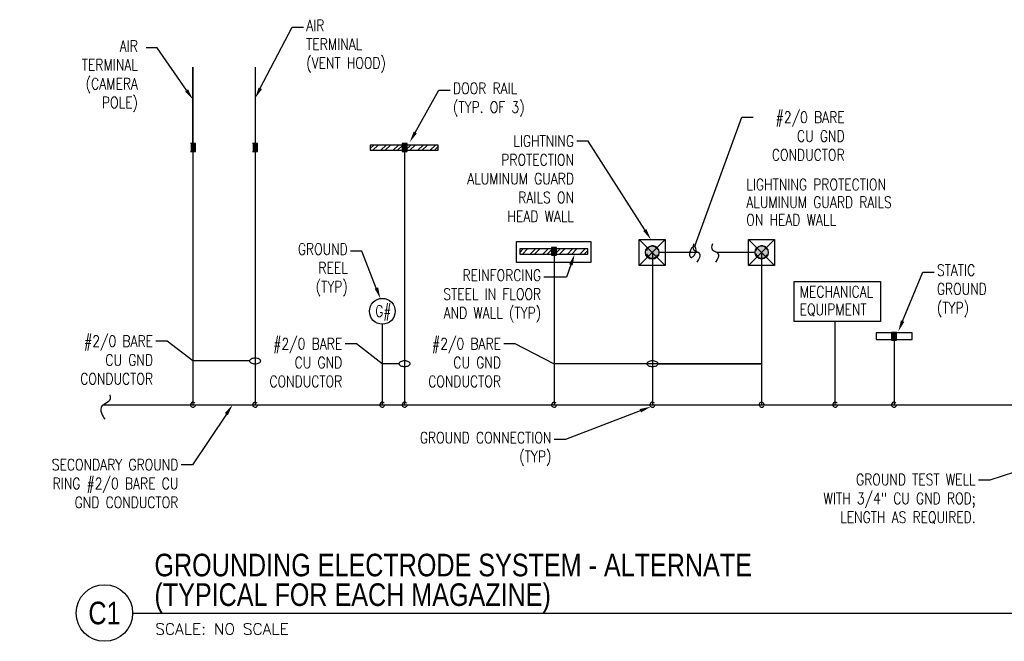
# Model space of a CAD drawing. Header units: inches. Extents: x 144.2 to 169.9, y 25.3 to 44.7.
# Tile 2 of 6: x 144.2 to 155.1, y 35.4 to 42.2. Entities that reach past the tile are written whole.
import ezdxf
from ezdxf import colors
from ezdxf.entities.mleader import LeaderData, LeaderLine
from ezdxf.enums import TextEntityAlignment as Align
from ezdxf.math import Vec2, Vec3

# ---------------------------------------------------------------- set-up
doc = ezdxf.new("R2010")
doc.units = ezdxf.units.IN
doc.header["$MEASUREMENT"] = 0
for name, color, linetype in [('E-ANNO-SYMB', 2, 'Continuous'), ('E-ANNO-TEXT', 2, 'Continuous'), ('E-DETL-GRPH', 3, 'Continuous')]:
    doc.layers.add(name, color=color, linetype=linetype)
doc.styles.add('Annotative', font='romans.shx', dxfattribs={"width": 0.8, "height": 0.125})
doc.styles.add('ROMANS', font='ROMANS.shx', dxfattribs={"width": 0.8})
doc.styles.add('Title', font='swiss.ttf', dxfattribs={"height": 0.25})
doc.styles.add('TITLES', font='swiss.ttf', dxfattribs={"width": 0.8})

# ---------------------------------------------------------------- blocks, each defined once
blk = doc.blocks.new('Loop_2')
at = {"color": 1}
blk.add_line((-0.5, 0), (-1, 0), dxfattribs=at)
blk.add_lwpolyline([(0, 0.249, 0.050817), (-0.202, 0.228, 0.064661), (-0.354, 0.176, 0.10407), (-0.47, 0.084, 0.175425), (-0.5, 0, 0.175425), (-0.47, -0.084, 0.10407), (-0.354, -0.176, 0.064661), (-0.202, -0.228, 0.050817), (0, -0.249, 0.050817), (0.202, -0.228, 0.064661), (0.354, -0.176, 0.10407), (0.47, -0.084, 0.175425), (0.5, 0, 0.175425), (0.47, 0.084, 0.10407), (0.354, 0.176, 0.064661), (0.202, 0.228, 0.050817)], format="xyb", close=True, dxfattribs=at)
blk = doc.blocks.new('*U5')
blk.add_line((0, 0), (20.471, 0))
blk.add_circle((-0.313, 0), 0.313)
at = {"style": 'Title'}
for tag, p, height in [('TITLE1', (0.241, 0.406), 0.25), ('SCALE', (0.25, -0.177), 0.0984)]:
    blk.add_attdef(tag, p, '', height=height, dxfattribs=at)
blk.add_attdef('TITLE2', text='', height=0.25, dxfattribs=at).set_placement((0.241, 0.328), align=Align.TOP_LEFT)
blk.add_attdef('NUMBER', text='', height=0.25, dxfattribs=at).set_placement((-0.313, 0), align=Align.MIDDLE_CENTER)

msp = doc.modelspace()

# ---------------------------------------------------------------- hatches: boundary and pattern name
at = {"layer": 'E-DETL-GRPH', "lineweight": -3}
for points in [[(146.103, 40.785), (146.158, 40.785), (146.103, 40.872)], [(146.158, 40.785), (146.158, 40.872), (146.103, 40.872)], [(146.79, 40.785), (146.845, 40.785), (146.79, 40.872)], [(146.845, 40.785), (146.845, 40.872), (146.79, 40.872)], [(148.446, 40.785), (148.501, 40.785), (148.446, 40.872)], [(148.501, 40.785), (148.501, 40.872), (148.446, 40.872)], [(150.102, 39.636), (150.157, 39.636), (150.102, 39.722)], [(150.157, 39.636), (150.157, 39.722), (150.102, 39.722)], [(151.216, 39.59), (151.235, 39.593), (151.253, 39.6), (151.269, 39.612), (151.28, 39.628), (151.288, 39.646), (151.29, 39.665), (151.288, 39.684), (151.28, 39.702), (151.269, 39.718), (151.253, 39.73), (151.235, 39.737), (151.216, 39.74), (151.197, 39.737), (151.179, 39.73), (151.163, 39.718), (151.151, 39.702), (151.144, 39.684), (151.141, 39.665), (151.144, 39.646), (151.151, 39.628), (151.163, 39.612), (151.179, 39.6), (151.197, 39.593)], [(152.428, 39.594), (152.447, 39.597), (152.465, 39.604), (152.48, 39.616), (152.492, 39.631), (152.499, 39.648), (152.502, 39.667), (152.499, 39.686), (152.492, 39.704), (152.48, 39.719), (152.465, 39.731), (152.447, 39.738), (152.428, 39.741), (152.409, 39.738), (152.392, 39.731), (152.376, 39.719), (152.365, 39.704), (152.357, 39.686), (152.355, 39.667), (152.357, 39.648), (152.365, 39.631), (152.376, 39.616), (152.392, 39.604), (152.409, 39.597)], [(153.867, 38.694), (153.922, 38.694), (153.867, 38.781)], [(153.922, 38.694), (153.922, 38.781), (153.867, 38.781)]]:
    msp.add_hatch(color=8, dxfattribs=at).paths.add_polyline_path(points, flags=0)

# ---------------------------------------------------------------- linework, layer by layer
for p, q in [((146.13, 41.715), (146.13, 37.981)), ((146.13, 40.797), (146.13, 41.715)), ((146.818, 41.715), (146.818, 37.981)), ((146.158, 40.872), (146.103, 40.872)), ((146.103, 40.785), (146.158, 40.785)), ((146.158, 40.785), (146.158, 40.872)), ((146.845, 40.872), (146.79, 40.872)), ((146.79, 40.785), (146.845, 40.785)), ((146.845, 40.785), (146.845, 40.872)), ((148.094, 40.817), (148.132, 40.855)), ((148.847, 40.855), (148.094, 40.855)), ((148.094, 40.855), (148.094, 40.797)), ((148.094, 40.797), (148.847, 40.797)), ((148.122, 40.797), (148.181, 40.855)), ((148.211, 40.797), (148.27, 40.855)), ((148.259, 40.797), (148.318, 40.855)), ((148.347, 40.797), (148.406, 40.855)), ((148.396, 40.797), (148.455, 40.855)), ((148.501, 40.872), (148.446, 40.872)), ((148.446, 40.872), (148.446, 40.785)), ((148.446, 40.785), (148.501, 40.785)), ((148.474, 40.797), (148.474, 37.981)), ((148.484, 40.797), (148.543, 40.855)), ((148.501, 40.785), (148.501, 40.872)), ((148.532, 40.797), (148.591, 40.855)), ((148.621, 40.797), (148.68, 40.855)), ((148.67, 40.797), (148.728, 40.855)), ((148.758, 40.797), (148.817, 40.855)), ((148.806, 40.797), (148.847, 40.837)), ((148.847, 40.797), (148.847, 40.855)), ((151.071, 39.81), (151.361, 39.81)), ((151.071, 39.52), (151.071, 39.81)), ((151.071, 39.81), (151.361, 39.52)), ((151.361, 39.81), (151.071, 39.52)), ((151.361, 39.81), (151.361, 39.52)), ((152.281, 39.81), (152.571, 39.81)), ((152.281, 39.52), (152.281, 39.81)), ((152.281, 39.81), (152.571, 39.52)), ((152.571, 39.81), (152.281, 39.52)), ((152.571, 39.81), (152.571, 39.52)), ((149.713, 39.554), (149.713, 39.788)), ((149.713, 39.788), (150.535, 39.788)), ((149.749, 39.667), (149.788, 39.706)), ((150.503, 39.706), (149.749, 39.706)), ((149.749, 39.706), (149.749, 39.647)), ((149.778, 39.647), (149.836, 39.706)), ((149.866, 39.647), (149.925, 39.706)), ((149.914, 39.647), (149.973, 39.706)), ((150.003, 39.647), (150.062, 39.706)), ((150.051, 39.647), (150.11, 39.706)), ((150.157, 39.722), (150.102, 39.722)), ((150.102, 39.722), (150.102, 39.636)), ((150.139, 39.647), (150.198, 39.706)), ((150.157, 39.636), (150.157, 39.722)), ((150.188, 39.647), (150.247, 39.706)), ((150.277, 39.647), (150.335, 39.706)), ((150.325, 39.647), (150.383, 39.706)), ((150.413, 39.647), (150.473, 39.706)), ((150.503, 39.647), (150.503, 39.706)), ((150.535, 39.788), (150.535, 39.554)), ((149.749, 39.647), (150.503, 39.647)), ((150.102, 39.636), (150.157, 39.636)), ((150.129, 39.647), (150.129, 37.981)), ((150.462, 39.647), (150.503, 39.687)), ((151.218, 39.667), (151.218, 37.981)), ((151.287, 39.671), (151.716, 39.671)), ((151.927, 39.671), (152.36, 39.671)), ((152.428, 39.667), (152.428, 37.981)), ((150.535, 39.554), (149.713, 39.554)), ((151.361, 39.52), (151.071, 39.52)), ((152.571, 39.52), (152.281, 39.52)), ((152.787, 38.901), (152.787, 39.345)), ((152.787, 39.345), (153.746, 39.345)), ((153.746, 39.345), (153.746, 38.901)), ((148.227, 38.871), (148.227, 37.981)), ((153.746, 38.901), (152.787, 38.901)), ((153.244, 37.981), (153.244, 38.901)), ((153.695, 38.775), (153.695, 38.702)), ((154.095, 38.775), (153.695, 38.775)), ((153.922, 38.781), (153.867, 38.781)), ((153.867, 38.781), (153.867, 38.694)), ((153.895, 38.775), (153.895, 37.981)), ((153.922, 38.694), (153.922, 38.781)), ((154.095, 38.702), (154.095, 38.775)), ((153.695, 38.702), (154.095, 38.702)), ((153.867, 38.694), (153.922, 38.694)), ((145.132, 37.981), (169.723, 37.981))]:
    msp.add_line(p, q, dxfattribs=at)
for centre, radius in [((151.216, 39.665), 0.0746), ((152.428, 39.667), 0.0734), ((148.227, 39.015), 0.143)]:
    msp.add_circle(centre, radius, dxfattribs=at)
for centre, radius, start, end in [((146.13, 37.981), 0.0277, 162.9099, 359.5977), ((146.818, 37.981), 0.0277, 162.9099, 359.5977), ((148.226, 37.981), 0.0277, 162.9099, 359.5977), ((148.474, 37.981), 0.0277, 162.9099, 359.5977), ((150.129, 37.981), 0.0277, 162.9099, 359.5977), ((151.218, 37.981), 0.0277, 162.9099, 359.5977), ((152.428, 37.981), 0.0274, 0.5285, 198.9763), ((153.243, 37.981), 0.0277, 162.9099, 359.2731), ((153.894, 37.981), 0.0277, 162.9099, 359.2731)]:
    msp.add_arc(centre, radius, start, end, dxfattribs=at)
for points in [[(151.28, 39.701), (151.25, 39.758), (151.166, 39.75), (151.152, 39.686)], [(151.677, 39.762), (151.619, 39.638), (151.821, 39.72), (151.71, 39.56)], [(151.885, 39.762), (151.827, 39.638), (152.029, 39.72), (151.918, 39.56)], [(152.49, 39.701), (152.46, 39.759), (152.377, 39.749), (152.362, 39.686)], [(151.152, 39.656), (151.166, 39.592), (151.25, 39.584), (151.28, 39.641)], [(152.362, 39.656), (152.377, 39.593), (152.46, 39.583), (152.49, 39.641)], [(145.208, 38.09), (145.233, 38.017), (145.175, 38.004), (145.126, 37.972)], [(145.126, 37.972), (145.082, 37.922), (145.135, 37.855), (145.152, 37.822)], [(146.152, 37.997), (146.138, 38.015), (146.112, 38.01), (146.104, 37.989)], [(146.84, 37.997), (146.825, 38.015), (146.8, 38.01), (146.791, 37.989)], [(148.248, 37.997), (148.234, 38.015), (148.208, 38.01), (148.2, 37.989)], [(148.496, 37.997), (148.481, 38.015), (148.456, 38.01), (148.447, 37.989)], [(150.151, 37.997), (150.137, 38.015), (150.111, 38.01), (150.103, 37.989)], [(151.24, 37.997), (151.226, 38.015), (151.2, 38.01), (151.192, 37.989)], [(152.403, 37.972), (152.409, 37.951), (152.436, 37.946), (152.451, 37.964)], [(153.265, 37.997), (153.25, 38.016), (153.225, 38.01), (153.216, 37.989)], [(153.916, 37.997), (153.901, 38.016), (153.876, 38.01), (153.867, 37.989)]]:
    msp.add_open_spline(points, degree=3, dxfattribs=at)

# ---------------------------------------------------------------- block references
at = {"layer": 'E-ANNO-SYMB', "lineweight": -3}
ref = msp.add_blockref('*U5', (145.462, 35.676), dxfattribs=at)
ref.add_attrib('SCALE', 'SCALE: NO SCALE', dxfattribs={"layer": '0', "height": 0.125, "style": 'ROMANS'}).set_placement((145.712, 35.499), align=Align.MIDDLE_LEFT)
ref.add_attrib('NUMBER', 'C1', dxfattribs={"layer": '0', "height": 0.25, "style": 'TITLES', "width": 0.8}).set_placement((145.15, 35.676), align=Align.MIDDLE_CENTER)
ref.add_attrib('TITLE2', '(TYPICAL FOR EACH MAGAZINE)', dxfattribs={"layer": '0', "height": 0.25, "style": 'TITLES', "width": 0.796875}).set_placement((145.703, 36.004), align=Align.TOP_LEFT)
ref.add_attrib('TITLE1', 'GROUNDING ELECTRODE SYSTEM - ALTERNATE', (145.703, 36.082), dxfattribs={"layer": '0', "height": 0.25, "style": 'TITLES', "width": 0.796875})

# ---------------------------------------------------------------- texts
at = {"layer": 'E-ANNO-TEXT', "lineweight": -3, "char_height": 0.125, "attachment_point": 1, "line_spacing_factor": 0.938532, "style": 'Annotative'}
for s, insert, width in [('LIGHTNING PROTECTION\\PALUMINUM GUARD RAILS\\PON HEAD WALL', (152.258, 40.48), 1.82506), ('MECHANICAL\\PEQUIPMENT', (152.85, 39.294), 0.90125), ('G#', (148.148, 39.08), 0.2385)]:
    msp.add_mtext(s, dxfattribs=dict(at, insert=insert, width=width))

# ---------------------------------------------------------------- leaders
at = {"layer": 'E-ANNO-TEXT', "lineweight": -3}
ml = msp.add_multileader_mtext('Standard', dxfattribs=at)
ml.set_content('AIR \\PTERMINAL \\P(VENT HOOD)', color=256, style='Annotative')
ml.set_leader_properties(color=1, linetype='ByLayer', lineweight=-1)
ml.build(insert=Vec2(0, 0))
ml.multileader.update_dxf_attribs({"text_right_attachment_type": 3, "dogleg_length": 0.125, "arrow_head_size": 0.125})
ctx = ml.context
ctx.base_point, ctx.char_height, ctx.arrow_head_size, ctx.landing_gap_size, ctx.plane_origin = Vec3(147.353, 42.159), 0.125, 0.125, 0.0312, Vec3(147.409, 41.93)
ctx.right_attachment = 3
notes = []
notes.append((ctx, [(0, (1, 1, 0), (147.228, 42.159), (1, 0), 0.125, [(0, [(146.818, 41.372)], 0, [])])]))
ctx.mtext.insert, ctx.mtext.width, ctx.mtext.flow_direction = Vec3(147.384, 42.242), 0.98696, 5
ml = msp.add_multileader_mtext('Standard', dxfattribs=at)
ml.set_content('AIR TERMINAL\\P (CAMERA POLE)', color=256, style='Annotative')
ml.set_leader_properties(color=1, linetype='ByLayer', lineweight=-1)
ml.build(insert=Vec2(0, 0))
ml.multileader.update_dxf_attribs({"text_left_attachment_type": 3, "dogleg_length": 0.125, "arrow_head_size": 0.125})
ctx = ml.context
ctx.base_point, ctx.char_height, ctx.arrow_head_size, ctx.landing_gap_size, ctx.plane_origin = Vec3(144.691, 41.257), 0.125, 0.125, 0.09, Vec3(145.539, 41.93)
ctx.left_attachment, ctx.text_align_type = 3, 2
notes.append((ctx, [(0, (1, 1, 0), (145.735, 41.93), (-1, 0), 0.125, [(0, [(146.13, 41.358)], 0, [])])]))
ctx.mtext.insert, ctx.mtext.width, ctx.mtext.alignment, ctx.mtext.flow_direction = Vec3(145.52, 42.013), 0.73935, 3, 5
ml = msp.add_multileader_mtext('Standard', dxfattribs=at)
ml.set_content('DOOR RAIL\\P(TYP. OF 3)', color=256, style='Annotative')
ml.set_leader_properties(color=1, lineweight=-1)
ml.build(insert=Vec2(0, 0))
ml.multileader.update_dxf_attribs({"text_right_attachment_type": 3, "dogleg_length": 0.125, "arrow_head_size": 0.125})
ctx = ml.context
ctx.base_point, ctx.char_height, ctx.arrow_head_size, ctx.landing_gap_size, ctx.plane_origin = Vec3(148.979, 41.462), 0.125, 0.125, 0.0312, Vec3(149.065, 41.455)
ctx.right_attachment = 3
notes.append((ctx, [(0, (1, 1, 0), (148.854, 41.462), (1, 0), 0.125, [(0, [(148.531, 40.886)], 0, [])])]))
ctx.mtext.insert, ctx.mtext.width, ctx.mtext.flow_direction = Vec3(149.01, 41.545), 0.91077, 5
ml = msp.add_multileader_mtext('Standard', dxfattribs=at)
ml.set_content('#2/0 BARE\\P CU GND\\P CONDUCTOR', color=256, style='Annotative')
ml.set_leader_properties(color=1, lineweight=-1)
ml.set_arrow_properties(name='Loop_2')
ml.build(insert=Vec2(0, 0))
ml.multileader.update_dxf_attribs({"dogleg_length": 0.125, "arrow_head_size": 0.125})
ctx = ml.context
ctx.base_point, ctx.char_height, ctx.arrow_head_size, ctx.landing_gap_size, ctx.plane_origin = Vec3(152.335, 41.162), 0.125, 0.125, 0.0312, Vec3(152.151, 40.492)
ctx.text_align_type = 2
notes.append((ctx, [(0, (1, 1, 0), (152.21, 41.162), (1, 0), 0.125, [(0, [(151.665, 39.671)], 0, [])])]))
ctx.mtext.insert, ctx.mtext.width, ctx.mtext.alignment, ctx.mtext.flow_direction = Vec3(153.347, 41.225), 0.9822, 3, 5
ml = msp.add_multileader_mtext('Standard', dxfattribs=at)
ml.set_content('LIGHTNING \\PPROTECTION\\PALUMINUM GUARD\\P RAILS ON\\PHEAD WALL', color=256, style='Annotative')
ml.set_leader_properties(color=1, linetype='ByLayer', lineweight=-1)
ml.build(insert=Vec2(0, 0))
ml.multileader.update_dxf_attribs({"dogleg_length": 0.125, "arrow_head_size": 0.125})
ctx = ml.context
ctx.base_point, ctx.char_height, ctx.arrow_head_size, ctx.landing_gap_size, ctx.plane_origin = Vec3(149, 40.899), 0.125, 0.125, 0.0312, Vec3(149.411, 40.284)
ctx.text_align_type = 2
notes.append((ctx, [(0, (1, 1, 0), (150.506, 40.899), (-1, 0), 0.125, [(0, [(151.201, 39.81)], 0, [])])]))
ctx.mtext.insert, ctx.mtext.width, ctx.mtext.alignment, ctx.mtext.flow_direction = Vec3(150.35, 40.962), 1.32506, 3, 5
ml = msp.add_multileader_mtext('Standard', dxfattribs=at)
ml.set_content('GROUND \\PREEL\\P(TYP)', color=256, style='Annotative')
ml.set_leader_properties(color=1, linetype='ByLayer', lineweight=-1)
ml.build(insert=Vec2(0, 0))
ml.multileader.update_dxf_attribs({"dogleg_length": 0.125, "arrow_head_size": 0.125})
ctx = ml.context
ctx.base_point, ctx.char_height, ctx.arrow_head_size, ctx.landing_gap_size, ctx.plane_origin = Vec3(147.228, 39.682), 0.125, 0.125, 0.0312, Vec3(148.06, 39.447)
ctx.text_align_type = 2
notes.append((ctx, [(0, (1, 1, 0), (148.001, 39.682), (-1, 0), 0.125, [(0, [(148.206, 39.156)], 0, [])])]))
ctx.mtext.insert, ctx.mtext.width, ctx.mtext.alignment, ctx.mtext.flow_direction = Vec3(147.845, 39.766), 0.60125, 3, 5
ml = msp.add_multileader_mtext('Standard', dxfattribs=at)
ml.set_content('REINFORCING\\PSTEEL IN FLOOR\\PAND WALL (TYP)', color=256, style='Annotative')
ml.set_leader_properties(color=1, linetype='ByLayer', lineweight=-1)
ml.build(insert=Vec2(0, 0))
ml.multileader.update_dxf_attribs({"dogleg_length": 0.25, "arrow_head_size": 0.125})
ctx = ml.context
ctx.base_point, ctx.char_height, ctx.arrow_head_size, ctx.landing_gap_size, ctx.plane_origin = Vec3(148.731, 39.393), 0.125, 0.125, 0.0312, Vec3(149.552, 39.276)
ctx.text_align_type = 2
notes.append((ctx, [(0, (1, 1, 0), (150.267, 39.393), (-1, 0), 0.25, [(0, [(150.357, 39.647)], 0, [])])]))
ctx.mtext.insert, ctx.mtext.width, ctx.mtext.alignment, ctx.mtext.flow_direction = Vec3(149.986, 39.476), 1.23935, 3, 5
ml = msp.add_multileader_mtext('Standard', dxfattribs=at)
ml.set_content('STATIC\\PGROUND\\P(TYP)', color=256, style='Annotative')
ml.set_leader_properties(color=1, lineweight=-1)
ml.build(insert=Vec2(0, 0))
ml.multileader.update_dxf_attribs({"dogleg_length": 0.125, "arrow_head_size": 0.125})
ctx = ml.context
ctx.base_point, ctx.char_height, ctx.arrow_head_size, ctx.landing_gap_size, ctx.plane_origin = Vec3(154.338, 39.449), 0.125, 0.125, 0.0312, Vec3(154.213, 39.449)
notes.append((ctx, [(0, (1, 1, 0), (154.213, 39.449), (1, 0), 0.125, [(0, [(153.942, 38.792)], 0, [])])]))
ctx.mtext.insert, ctx.mtext.width, ctx.mtext.flow_direction = Vec3(154.369, 39.533), 0.60125, 5
ml = msp.add_multileader_mtext('Standard', dxfattribs=at)
ml.set_content('\\A1;#2/0 BARE CU GND CONDUCTOR', color=256, style='Annotative')
ml.set_leader_properties(color=1, lineweight=-1)
ml.set_arrow_properties(name='Loop_2')
ml.build(insert=Vec2(0, 0))
ml.multileader.update_dxf_attribs({"dogleg_length": 0.125, "arrow_head_size": 0.125})
ctx = ml.context
ctx.base_point, ctx.char_height, ctx.arrow_head_size, ctx.landing_gap_size, ctx.plane_origin = Vec3(144.789, 38.685), 0.125, 0.125, 0.0312, Vec3(145.17, 37.627)
ctx.text_align_type = 2
notes.append((ctx, [(0, (1, 1, 0), (145.843, 38.685), (-1, 0), 0.125, [(0, [(146.818, 38.465), (146.13, 38.465)], 0, [])])]))
ctx.mtext.insert, ctx.mtext.width, ctx.mtext.alignment, ctx.mtext.flow_direction = Vec3(145.687, 38.747), 0.8822, 3, 5
ml = msp.add_multileader_mtext('Standard', dxfattribs=at)
ml.set_content('\\A1;#2/0 BARE CU GND CONDUCTOR', color=256, style='Annotative')
ml.set_leader_properties(color=1, lineweight=-1)
ml.set_arrow_properties(name='Loop_2')
ml.build(insert=Vec2(0, 0))
ml.multileader.update_dxf_attribs({"dogleg_length": 0.125, "arrow_head_size": 0.125})
ctx = ml.context
ctx.base_point, ctx.char_height, ctx.arrow_head_size, ctx.landing_gap_size, ctx.plane_origin = Vec3(146.886, 38.655), 0.125, 0.125, 0.0312, Vec3(147.267, 37.597)
ctx.text_align_type = 2
notes.append((ctx, [(0, (1, 1, 0), (147.94, 38.655), (-1, 0), 0.125, [(0, [(148.474, 38.435), (148.227, 38.435)], 0, [])])]))
ctx.mtext.insert, ctx.mtext.width, ctx.mtext.alignment, ctx.mtext.flow_direction = Vec3(147.783, 38.718), 0.8822, 3, 5
ml = msp.add_multileader_mtext('Standard', dxfattribs=at)
ml.set_content('\\A1;#2/0 BARE CU GND CONDUCTOR', color=256, style='Annotative')
ml.set_leader_properties(color=1, lineweight=-1)
ml.set_arrow_properties(name='Loop_2')
ml.build(insert=Vec2(0, 0))
ml.multileader.update_dxf_attribs({"dogleg_length": 0.125, "arrow_head_size": 0.125})
ctx = ml.context
ctx.base_point, ctx.char_height, ctx.arrow_head_size, ctx.landing_gap_size, ctx.plane_origin = Vec3(148.643, 38.655), 0.125, 0.125, 0.0312, Vec3(149.024, 37.597)
ctx.text_align_type = 2
notes.append((ctx, [(0, (1, 1, 0), (149.698, 38.655), (-1, 0), 0.125, [(0, [(151.218, 38.435), (152.428, 38.435), (150.127, 38.435)], 0, [])])]))
ctx.mtext.insert, ctx.mtext.width, ctx.mtext.alignment, ctx.mtext.flow_direction = Vec3(149.541, 38.718), 0.8822, 3, 5
ml = msp.add_multileader_mtext('Standard', dxfattribs=at)
ml.set_content('SECONDARY GROUND \\PRING #2/0 BARE CU \\PGND CONDUCTOR', color=256, style='Annotative')
ml.set_leader_properties(color=1, linetype='ByLayer', lineweight=-1)
ml.build(insert=Vec2(0, 0))
ml.multileader.update_dxf_attribs({"dogleg_length": 0.125, "arrow_head_size": 0.125})
ctx = ml.context
ctx.base_point, ctx.char_height, ctx.arrow_head_size, ctx.landing_gap_size, ctx.plane_origin = Vec3(144.356, 37.317), 0.125, 0.125, 0.0312, Vec3(146.376, 37.345)
ctx.text_align_type = 2
notes.append((ctx, [(0, (1, 1, 0), (146.125, 37.317), (-1, 0), 0.125, [(0, [(146.569, 37.981)], 0, [])])]))
ctx.mtext.insert, ctx.mtext.width, ctx.mtext.alignment, ctx.mtext.flow_direction = Vec3(145.968, 37.38), 1.75754, 3, 5
ml = msp.add_multileader_mtext('Standard', dxfattribs=at)
ml.set_content('GROUND CONNECTION\\P(TYP)', color=256, style='Annotative')
ml.set_leader_properties(color=1, linetype='ByLayer', lineweight=-1)
ml.build(insert=Vec2(0, 0))
ml.multileader.update_dxf_attribs({"dogleg_length": 0.125, "arrow_head_size": 0.125})
ctx = ml.context
ctx.base_point, ctx.char_height, ctx.arrow_head_size, ctx.landing_gap_size, ctx.plane_origin = Vec3(148.459, 37.596), 0.125, 0.125, 0.0312, Vec3(150.373, 37.596)
ctx.text_align_type = 2
notes.append((ctx, [(0, (1, 1, 0), (150.256, 37.596), (-1, 0), 0.125, [(0, [(151.201, 37.959)], 0, [])])]))
ctx.mtext.insert, ctx.mtext.width, ctx.mtext.alignment, ctx.mtext.flow_direction = Vec3(150.1, 37.679), 1.62506, 3, 5
ml = msp.add_multileader_mtext('Standard', dxfattribs=at)
ml.set_content('GROUND TEST WELL\\P WITH 3/4" CU GND ROD; \\PLENGTH AS REQUIRED.', color=256, style='Annotative')
ml.set_leader_properties(color=1, lineweight=-1)
ml.build(insert=Vec2(0, 0))
ml.multileader.update_dxf_attribs({"dogleg_length": 0.125, "arrow_head_size": 0.125})
ctx = ml.context
ctx.base_point, ctx.char_height, ctx.arrow_head_size, ctx.landing_gap_size, ctx.plane_origin = Vec3(152.729, 37.147), 0.125, 0.125, 0.0312, Vec3(154.712, 37.46)
ctx.text_align_type = 2
notes.append((ctx, [(0, (1, 1, 0), (154.955, 37.147), (-1, 0), 0.125, [(2, [(155.371, 37.887), (157.437, 37.945)], 0, [])])]))
ctx.mtext.insert, ctx.mtext.width, ctx.mtext.alignment, ctx.mtext.flow_direction = Vec3(154.798, 37.215), 2.37837, 3, 5
for ctx, leaders in notes:
    for number, flags, end, landing, length, lines in leaders:
        leader = LeaderData()
        leader.index, (leader.has_last_leader_line, leader.has_dogleg_vector, leader.attachment_direction) = number, flags
        leader.last_leader_point, leader.dogleg_vector, leader.dogleg_length = Vec3(end), Vec3(landing), length
        for number, points, colour, breaks in lines:
            line = LeaderLine()
            line.index, line.vertices, line.color, line.breaks = number, Vec3.list(points), colors.encode_raw_color(colour), breaks
            leader.lines.append(line)
        ctx.leaders.append(leader)

doc.saveas('drawing.dxf')
